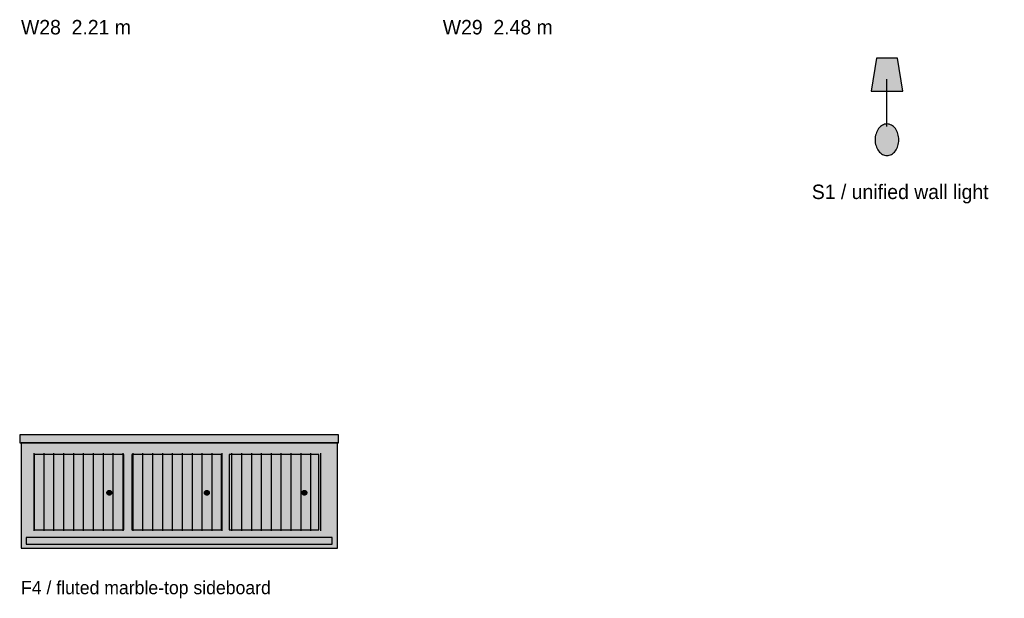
# Model space of a CAD drawing. Header units: metres. Extents: x 0 to 18.5, y -15.3 to 1.8.
# Tile 11 of 17: x 9.6 to 17.1, y -15.3 to -10.9. Entities that reach past the tile are written whole.
import ezdxf

# ---------------------------------------------------------------- set-up
doc = ezdxf.new("R2010")
doc.units = ezdxf.units.M

# ---------------------------------------------------------------- blocks, each defined once
blk = doc.blocks.new('NC_N1_SCONCE_ELEV')
at = {"true_color": 0xf6f5ef}
h = blk.add_hatch(color=256, dxfattribs=at)
h.dxf.hatch_style = 1
h.paths.add_polyline_path([(0.05, 0.57), (0.29, 0.57), (0.25, 0.82), (0.09, 0.82)])
h = blk.add_hatch(color=256, dxfattribs=at)
h.dxf.hatch_style = 1
h.paths.add_polyline_path([(0.26, 0.2), (0.2596, 0.2118), (0.2583, 0.2234), (0.2561, 0.2348), (0.2531, 0.2459), (0.2494, 0.2566), (0.2448, 0.2667), (0.2396, 0.2761), (0.2336, 0.2849), (0.2271, 0.2928), (0.22, 0.2998), (0.2124, 0.3058), (0.2044, 0.3109), (0.1961, 0.3148), (0.1876, 0.3177), (0.1788, 0.3194), (0.17, 0.32), (0.1612, 0.3194), (0.1524, 0.3177), (0.1439, 0.3148), (0.1356, 0.3109), (0.1276, 0.3058), (0.12, 0.2998), (0.1129, 0.2928), (0.1064, 0.2849), (0.1004, 0.2761), (0.0952, 0.2667), (0.0906, 0.2566), (0.0869, 0.2459), (0.0839, 0.2348), (0.0817, 0.2234), (0.0804, 0.2118), (0.08, 0.2), (0.0804, 0.1882), (0.0817, 0.1766), (0.0839, 0.1652), (0.0869, 0.1541), (0.0906, 0.1434), (0.0952, 0.1333), (0.1004, 0.1239), (0.1064, 0.1151), (0.1129, 0.1072), (0.12, 0.1002), (0.1276, 0.0942), (0.1356, 0.0891), (0.1439, 0.0852), (0.1524, 0.0823), (0.1612, 0.0806), (0.17, 0.08), (0.1788, 0.0806), (0.1876, 0.0823), (0.1961, 0.0852), (0.2044, 0.0891), (0.2124, 0.0942), (0.22, 0.1002), (0.2271, 0.1072), (0.2336, 0.1151), (0.2396, 0.1239), (0.2448, 0.1333), (0.2494, 0.1434), (0.2531, 0.1541), (0.2561, 0.1652), (0.2583, 0.1766), (0.2596, 0.1882)])
at = {"color": 0, "linetype": 'CONTINUOUS', "lineweight": -2, "true_color": 0xa38246}
for points in [[(0.05, 0.57), (0.29, 0.57), (0.25, 0.82), (0.09, 0.82)], [(0.26, 0.2), (0.2596, 0.2118), (0.2583, 0.2234), (0.2561, 0.2348), (0.2531, 0.2459), (0.2494, 0.2566), (0.2448, 0.2667), (0.2396, 0.2761), (0.2336, 0.2849), (0.2271, 0.2928), (0.22, 0.2998), (0.2124, 0.3058), (0.2044, 0.3109), (0.1961, 0.3148), (0.1876, 0.3177), (0.1788, 0.3194), (0.17, 0.32), (0.1612, 0.3194), (0.1524, 0.3177), (0.1439, 0.3148), (0.1356, 0.3109), (0.1276, 0.3058), (0.12, 0.2998), (0.1129, 0.2928), (0.1064, 0.2849), (0.1004, 0.2761), (0.0952, 0.2667), (0.0906, 0.2566), (0.0869, 0.2459), (0.0839, 0.2348), (0.0817, 0.2234), (0.0804, 0.2118), (0.08, 0.2), (0.0804, 0.1882), (0.0817, 0.1766), (0.0839, 0.1652), (0.0869, 0.1541), (0.0906, 0.1434), (0.0952, 0.1333), (0.1004, 0.1239), (0.1064, 0.1151), (0.1129, 0.1072), (0.12, 0.1002), (0.1276, 0.0942), (0.1356, 0.0891), (0.1439, 0.0852), (0.1524, 0.0823), (0.1612, 0.0806), (0.17, 0.08), (0.1788, 0.0806), (0.1876, 0.0823), (0.1961, 0.0852), (0.2044, 0.0891), (0.2124, 0.0942), (0.22, 0.1002), (0.2271, 0.1072), (0.2336, 0.1151), (0.2396, 0.1239), (0.2448, 0.1333), (0.2494, 0.1434), (0.2531, 0.1541), (0.2561, 0.1652), (0.2583, 0.1766), (0.2596, 0.1882)]]:
    blk.add_lwpolyline(points, close=True, dxfattribs=at)
blk.add_lwpolyline([(0.17, 0.3), (0.17, 0.66)], dxfattribs=at)
blk = doc.blocks.new('NC_N1_SIDEBOARD_ELEV')
at = {"true_color": 0xf6f5ef}
h = blk.add_hatch(color=256, dxfattribs=at)
h.dxf.hatch_style = 1
h.paths.add_polyline_path([(2.41, 0.9), (2.41, 0.96), (-0.01, 0.96), (-0.01, 0.9)])
h = blk.add_hatch(color=256, dxfattribs=at)
h.dxf.hatch_style = 1
h.paths.add_polyline_path([(2.4, 0.1), (2.4, 0.9), (0, 0.9), (0, 0.1)])
at = {"true_color": 0xa38246}
h = blk.add_hatch(color=256, dxfattribs=at)
h.dxf.hatch_style = 1
h.paths.add_polyline_path([(0.688, 0.52), (0.6879, 0.5182), (0.6877, 0.5165), (0.6872, 0.5148), (0.6866, 0.5131), (0.6859, 0.5115), (0.685, 0.51), (0.6839, 0.5086), (0.6827, 0.5073), (0.6814, 0.5061), (0.68, 0.505), (0.6785, 0.5041), (0.6769, 0.5034), (0.6752, 0.5028), (0.6735, 0.5023), (0.6718, 0.5021), (0.67, 0.502), (0.6682, 0.5021), (0.6665, 0.5023), (0.6648, 0.5028), (0.6631, 0.5034), (0.6615, 0.5041), (0.66, 0.505), (0.6586, 0.5061), (0.6573, 0.5073), (0.6561, 0.5086), (0.655, 0.51), (0.6541, 0.5115), (0.6534, 0.5131), (0.6528, 0.5148), (0.6523, 0.5165), (0.6521, 0.5182), (0.652, 0.52), (0.6521, 0.5218), (0.6523, 0.5235), (0.6528, 0.5252), (0.6534, 0.5269), (0.6541, 0.5285), (0.655, 0.53), (0.6561, 0.5314), (0.6573, 0.5327), (0.6586, 0.5339), (0.66, 0.535), (0.6615, 0.5359), (0.6631, 0.5366), (0.6648, 0.5372), (0.6665, 0.5377), (0.6682, 0.5379), (0.67, 0.538), (0.6718, 0.5379), (0.6735, 0.5377), (0.6752, 0.5372), (0.6769, 0.5366), (0.6785, 0.5359), (0.68, 0.535), (0.6814, 0.5339), (0.6827, 0.5327), (0.6839, 0.5314), (0.685, 0.53), (0.6859, 0.5285), (0.6866, 0.5269), (0.6872, 0.5252), (0.6877, 0.5235), (0.6879, 0.5218)])
h = blk.add_hatch(color=256, dxfattribs=at)
h.dxf.hatch_style = 1
h.paths.add_polyline_path([(1.428, 0.52), (1.4279, 0.5182), (1.4277, 0.5165), (1.4272, 0.5148), (1.4266, 0.5131), (1.4259, 0.5115), (1.425, 0.51), (1.4239, 0.5086), (1.4227, 0.5073), (1.4214, 0.5061), (1.42, 0.505), (1.4185, 0.5041), (1.4169, 0.5034), (1.4152, 0.5028), (1.4135, 0.5023), (1.4118, 0.5021), (1.41, 0.502), (1.4082, 0.5021), (1.4065, 0.5023), (1.4048, 0.5028), (1.4031, 0.5034), (1.4015, 0.5041), (1.4, 0.505), (1.3986, 0.5061), (1.3973, 0.5073), (1.3961, 0.5086), (1.395, 0.51), (1.3941, 0.5115), (1.3934, 0.5131), (1.3928, 0.5148), (1.3923, 0.5165), (1.3921, 0.5182), (1.392, 0.52), (1.3921, 0.5218), (1.3923, 0.5235), (1.3928, 0.5252), (1.3934, 0.5269), (1.3941, 0.5285), (1.395, 0.53), (1.3961, 0.5314), (1.3973, 0.5327), (1.3986, 0.5339), (1.4, 0.535), (1.4015, 0.5359), (1.4031, 0.5366), (1.4048, 0.5372), (1.4065, 0.5377), (1.4082, 0.5379), (1.41, 0.538), (1.4118, 0.5379), (1.4135, 0.5377), (1.4152, 0.5372), (1.4169, 0.5366), (1.4185, 0.5359), (1.42, 0.535), (1.4214, 0.5339), (1.4227, 0.5327), (1.4239, 0.5314), (1.425, 0.53), (1.4259, 0.5285), (1.4266, 0.5269), (1.4272, 0.5252), (1.4277, 0.5235), (1.4279, 0.5218)])
h = blk.add_hatch(color=256, dxfattribs=at)
h.dxf.hatch_style = 1
h.paths.add_polyline_path([(2.168, 0.52), (2.1679, 0.5182), (2.1677, 0.5165), (2.1672, 0.5148), (2.1666, 0.5131), (2.1659, 0.5115), (2.165, 0.51), (2.1639, 0.5086), (2.1627, 0.5073), (2.1614, 0.5061), (2.16, 0.505), (2.1585, 0.5041), (2.1569, 0.5034), (2.1552, 0.5028), (2.1535, 0.5023), (2.1518, 0.5021), (2.15, 0.502), (2.1482, 0.5021), (2.1465, 0.5023), (2.1448, 0.5028), (2.1431, 0.5034), (2.1415, 0.5041), (2.14, 0.505), (2.1386, 0.5061), (2.1373, 0.5073), (2.1361, 0.5086), (2.135, 0.51), (2.1341, 0.5115), (2.1334, 0.5131), (2.1328, 0.5148), (2.1323, 0.5165), (2.1321, 0.5182), (2.132, 0.52), (2.1321, 0.5218), (2.1323, 0.5235), (2.1328, 0.5252), (2.1334, 0.5269), (2.1341, 0.5285), (2.135, 0.53), (2.1361, 0.5314), (2.1373, 0.5327), (2.1386, 0.5339), (2.14, 0.535), (2.1415, 0.5359), (2.1431, 0.5366), (2.1448, 0.5372), (2.1465, 0.5377), (2.1482, 0.5379), (2.15, 0.538), (2.1518, 0.5379), (2.1535, 0.5377), (2.1552, 0.5372), (2.1569, 0.5366), (2.1585, 0.5359), (2.16, 0.535), (2.1614, 0.5339), (2.1627, 0.5327), (2.1639, 0.5314), (2.165, 0.53), (2.1659, 0.5285), (2.1666, 0.5269), (2.1672, 0.5252), (2.1677, 0.5235), (2.1679, 0.5218)])
at = {"color": 0, "linetype": 'CONTINUOUS', "lineweight": -2, "true_color": 0xa38246}
for points in [[(2.41, 0.9), (2.41, 0.96), (-0.01, 0.96), (-0.01, 0.9)], [(2.4, 0.1), (2.4, 0.9), (0, 0.9), (0, 0.1)], [(0.78, 0.24), (0.78, 0.81), (0.1, 0.81), (0.1, 0.24)], [(1.52, 0.24), (1.52, 0.81), (0.84, 0.81), (0.84, 0.24)], [(2.26, 0.24), (2.26, 0.81), (1.58, 0.81), (1.58, 0.24)], [(2.36, 0.13), (2.36, 0.18), (0.04, 0.18), (0.04, 0.13)]]:
    blk.add_lwpolyline(points, close=True, dxfattribs=at)
for points in [[(0.1, 0.23), (0.1, 0.82)], [(0.175, 0.23), (0.175, 0.82)], [(0.25, 0.23), (0.25, 0.82)], [(0.325, 0.23), (0.325, 0.82)], [(0.4, 0.23), (0.4, 0.82)], [(0.475, 0.23), (0.475, 0.82)], [(0.55, 0.23), (0.55, 0.82)], [(0.625, 0.23), (0.625, 0.82)], [(0.7, 0.23), (0.7, 0.82)], [(0.775, 0.23), (0.775, 0.82)], [(0.85, 0.23), (0.85, 0.82)], [(0.925, 0.23), (0.925, 0.82)], [(1, 0.23), (1, 0.82)], [(1.075, 0.23), (1.075, 0.82)], [(1.15, 0.23), (1.15, 0.82)], [(1.225, 0.23), (1.225, 0.82)], [(1.3, 0.23), (1.3, 0.82)], [(1.375, 0.23), (1.375, 0.82)], [(1.45, 0.23), (1.45, 0.82)], [(1.525, 0.23), (1.525, 0.82)], [(1.6, 0.23), (1.6, 0.82)], [(1.675, 0.23), (1.675, 0.82)], [(1.75, 0.23), (1.75, 0.82)], [(1.825, 0.23), (1.825, 0.82)], [(1.9, 0.23), (1.9, 0.82)], [(1.975, 0.23), (1.975, 0.82)], [(2.05, 0.23), (2.05, 0.82)], [(2.125, 0.23), (2.125, 0.82)], [(2.2, 0.23), (2.2, 0.82)], [(2.275, 0.23), (2.275, 0.82)]]:
    blk.add_lwpolyline(points, dxfattribs=at)
at = {"color": 0, "linetype": 'CONTINUOUS', "lineweight": -2}
for points in [[(0.688, 0.52), (0.6879, 0.5182), (0.6877, 0.5165), (0.6872, 0.5148), (0.6866, 0.5131), (0.6859, 0.5115), (0.685, 0.51), (0.6839, 0.5086), (0.6827, 0.5073), (0.6814, 0.5061), (0.68, 0.505), (0.6785, 0.5041), (0.6769, 0.5034), (0.6752, 0.5028), (0.6735, 0.5023), (0.6718, 0.5021), (0.67, 0.502), (0.6682, 0.5021), (0.6665, 0.5023), (0.6648, 0.5028), (0.6631, 0.5034), (0.6615, 0.5041), (0.66, 0.505), (0.6586, 0.5061), (0.6573, 0.5073), (0.6561, 0.5086), (0.655, 0.51), (0.6541, 0.5115), (0.6534, 0.5131), (0.6528, 0.5148), (0.6523, 0.5165), (0.6521, 0.5182), (0.652, 0.52), (0.6521, 0.5218), (0.6523, 0.5235), (0.6528, 0.5252), (0.6534, 0.5269), (0.6541, 0.5285), (0.655, 0.53), (0.6561, 0.5314), (0.6573, 0.5327), (0.6586, 0.5339), (0.66, 0.535), (0.6615, 0.5359), (0.6631, 0.5366), (0.6648, 0.5372), (0.6665, 0.5377), (0.6682, 0.5379), (0.67, 0.538), (0.6718, 0.5379), (0.6735, 0.5377), (0.6752, 0.5372), (0.6769, 0.5366), (0.6785, 0.5359), (0.68, 0.535), (0.6814, 0.5339), (0.6827, 0.5327), (0.6839, 0.5314), (0.685, 0.53), (0.6859, 0.5285), (0.6866, 0.5269), (0.6872, 0.5252), (0.6877, 0.5235), (0.6879, 0.5218)], [(1.428, 0.52), (1.4279, 0.5182), (1.4277, 0.5165), (1.4272, 0.5148), (1.4266, 0.5131), (1.4259, 0.5115), (1.425, 0.51), (1.4239, 0.5086), (1.4227, 0.5073), (1.4214, 0.5061), (1.42, 0.505), (1.4185, 0.5041), (1.4169, 0.5034), (1.4152, 0.5028), (1.4135, 0.5023), (1.4118, 0.5021), (1.41, 0.502), (1.4082, 0.5021), (1.4065, 0.5023), (1.4048, 0.5028), (1.4031, 0.5034), (1.4015, 0.5041), (1.4, 0.505), (1.3986, 0.5061), (1.3973, 0.5073), (1.3961, 0.5086), (1.395, 0.51), (1.3941, 0.5115), (1.3934, 0.5131), (1.3928, 0.5148), (1.3923, 0.5165), (1.3921, 0.5182), (1.392, 0.52), (1.3921, 0.5218), (1.3923, 0.5235), (1.3928, 0.5252), (1.3934, 0.5269), (1.3941, 0.5285), (1.395, 0.53), (1.3961, 0.5314), (1.3973, 0.5327), (1.3986, 0.5339), (1.4, 0.535), (1.4015, 0.5359), (1.4031, 0.5366), (1.4048, 0.5372), (1.4065, 0.5377), (1.4082, 0.5379), (1.41, 0.538), (1.4118, 0.5379), (1.4135, 0.5377), (1.4152, 0.5372), (1.4169, 0.5366), (1.4185, 0.5359), (1.42, 0.535), (1.4214, 0.5339), (1.4227, 0.5327), (1.4239, 0.5314), (1.425, 0.53), (1.4259, 0.5285), (1.4266, 0.5269), (1.4272, 0.5252), (1.4277, 0.5235), (1.4279, 0.5218)], [(2.168, 0.52), (2.1679, 0.5182), (2.1677, 0.5165), (2.1672, 0.5148), (2.1666, 0.5131), (2.1659, 0.5115), (2.165, 0.51), (2.1639, 0.5086), (2.1627, 0.5073), (2.1614, 0.5061), (2.16, 0.505), (2.1585, 0.5041), (2.1569, 0.5034), (2.1552, 0.5028), (2.1535, 0.5023), (2.1518, 0.5021), (2.15, 0.502), (2.1482, 0.5021), (2.1465, 0.5023), (2.1448, 0.5028), (2.1431, 0.5034), (2.1415, 0.5041), (2.14, 0.505), (2.1386, 0.5061), (2.1373, 0.5073), (2.1361, 0.5086), (2.135, 0.51), (2.1341, 0.5115), (2.1334, 0.5131), (2.1328, 0.5148), (2.1323, 0.5165), (2.1321, 0.5182), (2.132, 0.52), (2.1321, 0.5218), (2.1323, 0.5235), (2.1328, 0.5252), (2.1334, 0.5269), (2.1341, 0.5285), (2.135, 0.53), (2.1361, 0.5314), (2.1373, 0.5327), (2.1386, 0.5339), (2.14, 0.535), (2.1415, 0.5359), (2.1431, 0.5366), (2.1448, 0.5372), (2.1465, 0.5377), (2.1482, 0.5379), (2.15, 0.538), (2.1518, 0.5379), (2.1535, 0.5377), (2.1552, 0.5372), (2.1569, 0.5366), (2.1585, 0.5359), (2.16, 0.535), (2.1614, 0.5339), (2.1627, 0.5327), (2.1639, 0.5314), (2.165, 0.53), (2.1659, 0.5285), (2.1666, 0.5269), (2.1672, 0.5252), (2.1677, 0.5235), (2.1679, 0.5218)]]:
    blk.add_lwpolyline(points, close=True, dxfattribs=at)

msp = doc.modelspace()

# ---------------------------------------------------------------- block references
for name, p in [('NC_N1_SCONCE_ELEV', (16, -12)), ('NC_N1_SIDEBOARD_ELEV', (9.6, -15))]:
    msp.add_blockref(name, p)

# ---------------------------------------------------------------- texts
at = {"color": 0}
for s, height, p in [('W28  2.21 m', 0.11, (9.6, -11)), ('W29  2.48 m', 0.11, (12.8, -11)), ('S1 / unified wall light', 0.11, (15.6, -12.25)), ('F4 / fluted marble-top sideboard', 0.1, (9.6, -15.25))]:
    msp.add_text(s, height=height, dxfattribs=at).set_placement(p)

doc.saveas('drawing.dxf')
